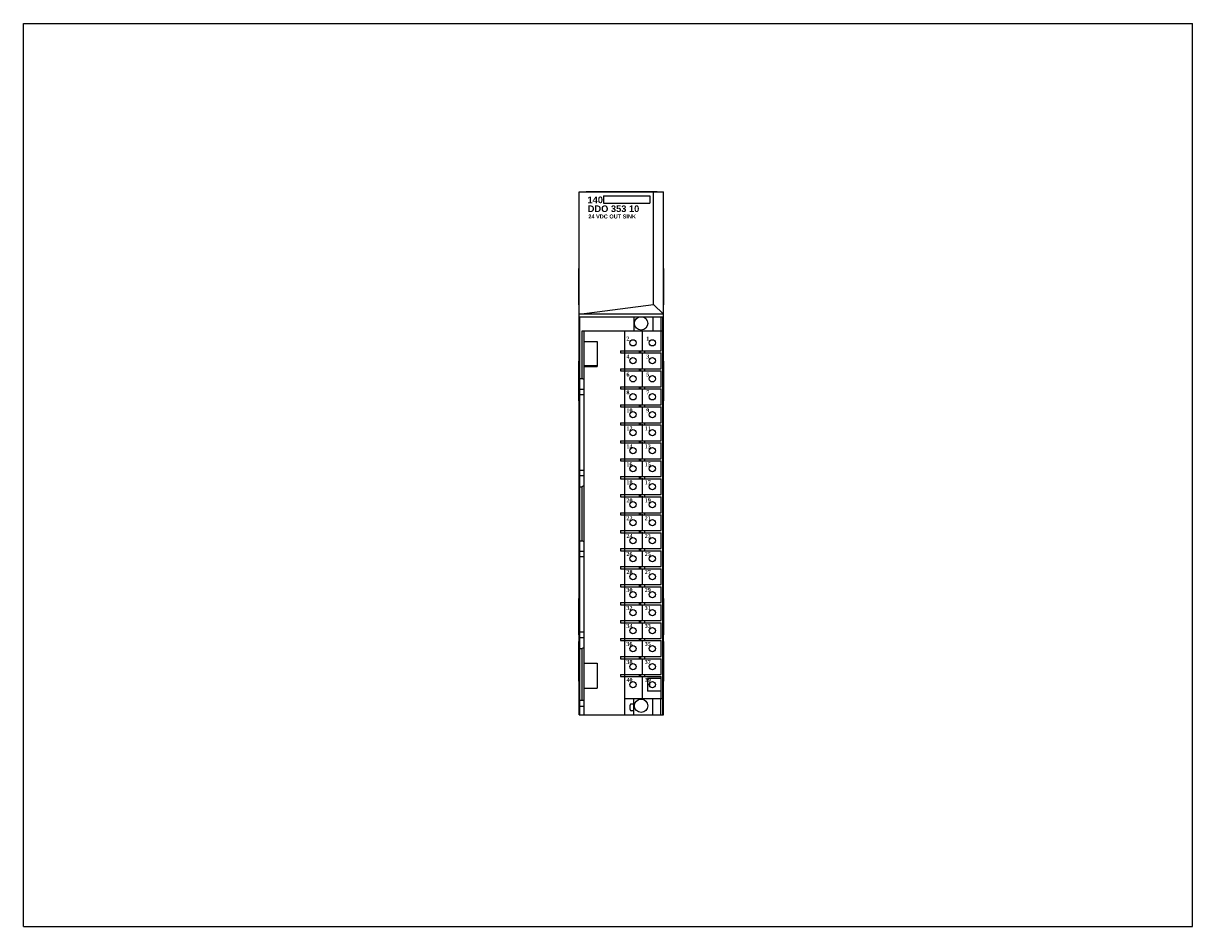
# Model space of a CAD drawing. Extents: x 0 to 22, y 0 to 27.4.
import ezdxf

# ---------------------------------------------------------------- set-up
doc = ezdxf.new("R2010")
doc.units = 0
doc.header["$LTSCALE"] = 1.21
doc.header["$MEASUREMENT"] = 0
doc.layers.get('0').update_dxf_attribs({"linetype": 'CONTINUOUS'})

msp = doc.modelspace()

# ---------------------------------------------------------------- linework, layer by layer
for p, q in [((0, 0), (0, 17)), ((0, 17), (22, 17)), ((22, 0), (22, 17)), ((10.458, 3.989), (10.458, 13.832)), ((10.458, 13.832), (12.046, 13.832)), ((10.588, 13.832), (10.588, 13.837)), ((10.588, 13.837), (11.927, 13.837)), ((10.917, 13.753), (10.917, 13.618)), ((10.917, 13.753), (11.786, 13.753)), ((11.786, 13.753), (11.786, 13.617)), ((11.859, 11.711), (11.859, 13.832)), ((11.927, 13.832), (11.927, 13.837)), ((12.046, 3.989), (12.046, 13.832)), ((10.917, 13.617), (11.786, 13.617)), ((10.452, 11.7), (10.452, 12.389)), ((10.458, 12.389), (10.452, 12.389)), ((12.046, 12.389), (12.052, 12.389)), ((12.052, 11.7), (12.052, 12.389)), ((10.458, 11.7), (10.452, 11.7)), ((10.458, 11.524), (11.859, 11.711)), ((11.859, 11.711), (12.046, 11.524)), ((12.046, 11.7), (12.052, 11.7)), ((12.046, 11.524), (10.458, 11.524)), ((10.472, 3.989), (10.472, 11.479)), ((10.472, 11.479), (11.616, 11.479)), ((11.486, 11.479), (11.486, 11.212)), ((11.63, 11.479), (12.041, 11.479)), ((11.845, 11.479), (11.845, 11.212)), ((11.994, 11.479), (11.994, 11.212)), ((12.033, 11.212), (12.033, 11.479)), ((12.042, 11.459), (12.041, 11.479)), ((12.042, 3.989), (12.042, 11.459)), ((11.647, 10.847), (11.647, 11.221)), ((10.512, 10.315), (10.512, 11.212)), ((10.512, 11.212), (12.033, 11.212)), ((10.551, 3.989), (10.551, 11.212)), ((10.551, 11.015), (10.797, 11.015)), ((10.797, 11.015), (10.797, 10.543)), ((11.317, 10.839), (11.317, 11.212)), ((12.002, 10.839), (12.002, 11.212)), ((12.034, 4.291), (12.034, 11.212)), ((11.235, 10.839), (11.235, 10.799)), ((11.235, 10.839), (12.002, 10.839)), ((11.235, 10.799), (12.002, 10.799)), ((11.313, 10.839), (11.313, 10.799)), ((11.317, 10.5), (11.317, 10.799)), ((11.589, 10.839), (11.589, 10.799)), ((11.609, 10.839), (11.609, 10.799)), ((11.647, 10.509), (11.647, 10.808)), ((11.687, 10.839), (11.687, 10.799)), ((12.002, 10.5), (12.002, 10.799)), ((10.451, 9.895), (10.451, 10.645)), ((10.451, 10.645), (10.458, 10.645)), ((10.456, 9.895), (10.456, 10.645)), ((12.046, 10.645), (12.051, 10.645)), ((12.051, 9.895), (12.051, 10.645)), ((10.451, 10.52), (10.456, 10.52)), ((10.787, 10.552), (10.551, 10.552)), ((10.551, 10.543), (10.797, 10.543)), ((10.787, 10.552), (10.787, 10.543)), ((11.235, 10.5), (11.235, 10.461)), ((11.235, 10.5), (12.002, 10.5)), ((11.235, 10.461), (12.002, 10.461)), ((11.313, 10.5), (11.313, 10.461)), ((11.317, 10.161), (11.317, 10.461)), ((11.589, 10.5), (11.589, 10.461)), ((11.609, 10.5), (11.609, 10.461)), ((11.647, 10.17), (11.647, 10.469)), ((11.687, 10.5), (11.687, 10.461)), ((12.002, 10.161), (12.002, 10.461)), ((12.046, 10.52), (12.051, 10.52)), ((10.472, 10.315), (10.512, 10.315)), ((10.551, 10.293), (10.512, 10.315)), ((11.235, 10.161), (11.235, 10.122)), ((11.235, 10.161), (12.002, 10.161)), ((11.235, 10.122), (12.002, 10.122)), ((11.313, 10.161), (11.313, 10.122)), ((11.317, 9.823), (11.317, 10.122)), ((11.589, 10.161), (11.589, 10.122)), ((11.609, 10.161), (11.609, 10.122)), ((11.647, 9.832), (11.647, 10.131)), ((11.687, 10.161), (11.687, 10.122)), ((12.002, 9.823), (12.002, 10.122)), ((10.451, 10.02), (10.456, 10.02)), ((10.551, 10.111), (10.472, 10.111)), ((10.551, 10.009), (10.472, 10.009)), ((12.046, 10.02), (12.051, 10.02)), ((10.451, 9.895), (10.458, 9.895)), ((11.235, 9.823), (11.235, 9.783)), ((11.235, 9.823), (12.002, 9.823)), ((11.235, 9.783), (12.002, 9.783)), ((11.313, 9.823), (11.313, 9.783)), ((11.317, 9.484), (11.317, 9.783)), ((11.589, 9.823), (11.589, 9.783)), ((11.609, 9.823), (11.609, 9.783)), ((11.647, 9.493), (11.647, 9.792)), ((11.687, 9.823), (11.687, 9.783)), ((12.002, 9.484), (12.002, 9.783)), ((12.051, 9.895), (12.046, 9.895)), ((11.235, 9.484), (11.235, 9.445)), ((11.235, 9.484), (12.002, 9.484)), ((11.313, 9.484), (11.313, 9.445)), ((11.589, 9.484), (11.589, 9.445)), ((11.609, 9.484), (11.609, 9.445)), ((11.687, 9.484), (11.687, 9.445)), ((11.235, 9.445), (12.002, 9.445)), ((11.317, 9.146), (11.317, 9.445)), ((11.647, 9.154), (11.647, 9.454)), ((12.002, 9.146), (12.002, 9.445)), ((11.235, 9.146), (11.235, 9.106)), ((11.235, 9.146), (12.002, 9.146)), ((11.235, 9.106), (12.002, 9.106)), ((11.313, 9.146), (11.313, 9.106)), ((11.317, 8.807), (11.317, 9.106)), ((11.589, 9.146), (11.589, 9.106)), ((11.609, 9.146), (11.609, 9.106)), ((11.647, 8.816), (11.647, 9.115)), ((11.687, 9.146), (11.687, 9.106)), ((12.002, 8.807), (12.002, 9.106)), ((11.235, 8.807), (11.235, 8.768)), ((11.235, 8.807), (12.002, 8.807)), ((11.313, 8.807), (11.313, 8.768)), ((11.589, 8.807), (11.589, 8.768)), ((11.609, 8.807), (11.609, 8.768)), ((11.687, 8.807), (11.687, 8.768)), ((10.551, 8.586), (10.472, 8.586)), ((11.235, 8.768), (12.002, 8.768)), ((11.317, 8.469), (11.317, 8.768)), ((11.647, 8.477), (11.647, 8.776)), ((12.002, 8.469), (12.002, 8.768)), ((10.551, 8.484), (10.472, 8.484)), ((11.235, 8.469), (12.002, 8.469)), ((11.235, 8.469), (11.235, 8.429)), ((11.235, 8.429), (12.002, 8.429)), ((11.313, 8.469), (11.313, 8.429)), ((11.317, 8.13), (11.317, 8.429)), ((11.589, 8.469), (11.589, 8.429)), ((11.609, 8.469), (11.609, 8.429)), ((11.647, 8.139), (11.647, 8.438)), ((11.687, 8.469), (11.687, 8.429)), ((12.002, 8.13), (12.002, 8.429)), ((10.472, 8.28), (10.512, 8.28)), ((10.551, 8.302), (10.512, 8.28)), ((10.512, 7.264), (10.512, 8.28)), ((11.235, 8.13), (12.002, 8.13)), ((11.235, 8.13), (11.235, 8.091)), ((11.235, 8.091), (12.002, 8.091)), ((11.313, 8.13), (11.313, 8.091)), ((11.317, 7.791), (11.317, 8.091)), ((11.589, 8.13), (11.589, 8.091)), ((11.609, 8.13), (11.609, 8.091)), ((11.647, 7.8), (11.647, 8.099)), ((11.687, 8.13), (11.687, 8.091)), ((12.002, 7.791), (12.002, 8.091)), ((11.235, 7.791), (12.002, 7.791)), ((11.235, 7.791), (11.235, 7.752)), ((11.235, 7.752), (12.002, 7.752)), ((11.313, 7.791), (11.313, 7.752)), ((11.317, 7.453), (11.317, 7.752)), ((11.589, 7.791), (11.589, 7.752)), ((11.609, 7.791), (11.609, 7.752)), ((11.647, 7.462), (11.647, 7.761)), ((11.687, 7.791), (11.687, 7.752)), ((12.002, 7.453), (12.002, 7.752)), ((10.472, 7.264), (10.512, 7.264)), ((10.551, 7.241), (10.512, 7.264)), ((11.235, 7.453), (12.002, 7.453)), ((11.235, 7.453), (11.235, 7.413)), ((11.235, 7.413), (12.002, 7.413)), ((11.313, 7.453), (11.313, 7.413)), ((11.317, 7.114), (11.317, 7.413)), ((11.589, 7.453), (11.589, 7.413)), ((11.609, 7.453), (11.609, 7.413)), ((11.647, 7.123), (11.647, 7.422)), ((11.687, 7.453), (11.687, 7.413)), ((12.002, 7.114), (12.002, 7.413)), ((10.551, 7.059), (10.472, 7.059)), ((11.235, 7.114), (12.002, 7.114)), ((11.235, 7.114), (11.235, 7.075)), ((11.235, 7.075), (12.002, 7.075)), ((11.313, 7.114), (11.313, 7.075)), ((11.317, 6.776), (11.317, 7.075)), ((11.589, 7.114), (11.589, 7.075)), ((11.609, 7.114), (11.609, 7.075)), ((11.647, 6.767), (11.647, 7.066)), ((11.687, 7.114), (11.687, 7.075)), ((12.002, 6.776), (12.002, 7.075)), ((10.551, 6.957), (10.472, 6.957)), ((11.235, 6.776), (12.002, 6.776)), ((11.235, 6.776), (11.235, 6.736)), ((11.235, 6.736), (12.002, 6.736)), ((11.313, 6.776), (11.313, 6.736)), ((11.317, 6.437), (11.317, 6.736)), ((11.589, 6.776), (11.589, 6.736)), ((11.609, 6.776), (11.609, 6.736)), ((11.647, 6.428), (11.647, 6.727)), ((11.687, 6.776), (11.687, 6.736)), ((12.002, 6.437), (12.002, 6.736)), ((11.235, 6.437), (12.002, 6.437)), ((11.235, 6.437), (11.235, 6.398)), ((11.235, 6.398), (12.002, 6.398)), ((11.313, 6.437), (11.313, 6.398)), ((11.317, 6.098), (11.317, 6.398)), ((11.589, 6.437), (11.589, 6.398)), ((11.609, 6.437), (11.609, 6.398)), ((11.647, 6.09), (11.647, 6.389)), ((11.687, 6.437), (11.687, 6.398)), ((12.002, 6.098), (12.002, 6.398)), ((10.458, 6.178), (10.452, 6.178)), ((10.452, 5.489), (10.452, 6.178)), ((12.046, 6.178), (12.052, 6.178)), ((12.052, 5.489), (12.052, 6.178)), ((11.235, 6.098), (12.002, 6.098)), ((11.235, 6.098), (11.235, 6.059)), ((11.235, 6.059), (12.002, 6.059)), ((11.313, 6.098), (11.313, 6.059)), ((11.317, 5.76), (11.317, 6.059)), ((11.589, 6.098), (11.589, 6.059)), ((11.609, 6.098), (11.609, 6.059)), ((11.647, 5.751), (11.647, 6.05)), ((11.687, 6.098), (11.687, 6.059)), ((12.002, 5.76), (12.002, 6.059)), ((11.235, 5.76), (12.002, 5.76)), ((11.235, 5.76), (11.235, 5.72)), ((11.235, 5.72), (12.002, 5.72)), ((11.313, 5.76), (11.313, 5.72)), ((11.317, 5.421), (11.317, 5.72)), ((11.589, 5.76), (11.589, 5.72)), ((11.609, 5.76), (11.609, 5.72)), ((11.687, 5.76), (11.687, 5.72)), ((12.002, 5.421), (12.002, 5.72)), ((10.551, 5.539), (10.472, 5.539)), ((11.647, 5.413), (11.647, 5.712)), ((10.451, 5.369), (10.458, 5.369)), ((10.451, 4.619), (10.451, 5.369)), ((10.458, 5.489), (10.452, 5.489)), ((10.456, 4.619), (10.456, 5.369)), ((10.551, 5.437), (10.472, 5.437)), ((11.235, 5.421), (12.002, 5.421)), ((11.235, 5.421), (11.235, 5.382)), ((11.235, 5.382), (12.002, 5.382)), ((11.313, 5.421), (11.313, 5.382)), ((11.317, 5.083), (11.317, 5.382)), ((11.589, 5.421), (11.589, 5.382)), ((11.609, 5.421), (11.609, 5.382)), ((11.647, 5.074), (11.647, 5.373)), ((11.687, 5.421), (11.687, 5.382)), ((12.002, 5.083), (12.002, 5.382)), ((12.046, 5.489), (12.052, 5.489)), ((12.046, 5.369), (12.051, 5.369)), ((12.051, 4.619), (12.051, 5.369)), ((10.451, 5.244), (10.456, 5.244)), ((10.472, 5.232), (10.512, 5.232)), ((10.551, 5.255), (10.512, 5.232)), ((10.512, 4.265), (10.512, 5.232)), ((11.235, 5.083), (12.002, 5.083)), ((11.235, 5.083), (11.235, 5.043)), ((11.313, 5.083), (11.313, 5.043)), ((11.589, 5.083), (11.589, 5.043)), ((11.609, 5.083), (11.609, 5.043)), ((11.687, 5.083), (11.687, 5.043)), ((12.046, 5.244), (12.051, 5.244)), ((10.551, 4.961), (10.797, 4.961)), ((10.797, 4.961), (10.797, 4.488)), ((11.235, 5.043), (12.002, 5.043)), ((11.317, 4.744), (11.317, 5.043)), ((11.647, 4.735), (11.647, 5.035)), ((12.002, 4.744), (12.002, 5.043)), ((10.451, 4.744), (10.456, 4.744)), ((11.235, 4.744), (12.002, 4.744)), ((11.235, 4.744), (11.235, 4.705)), ((11.235, 4.705), (12.002, 4.705)), ((11.313, 4.744), (11.313, 4.705)), ((11.317, 3.989), (11.317, 4.705)), ((11.589, 4.744), (11.589, 4.705)), ((11.609, 4.744), (11.609, 4.705)), ((11.647, 4.283), (11.647, 4.696)), ((11.687, 4.744), (11.687, 4.705)), ((12.002, 4.673), (11.741, 4.673)), ((11.741, 4.673), (11.741, 4.433)), ((12.002, 4.291), (12.002, 4.705)), ((12.046, 4.744), (12.051, 4.744)), ((10.451, 4.619), (10.458, 4.619)), ((10.551, 4.488), (10.797, 4.488)), ((12.002, 4.433), (11.741, 4.433)), ((12.051, 4.619), (12.046, 4.619)), ((10.472, 4.265), (10.551, 4.265)), ((11.317, 4.291), (12.034, 4.291)), ((11.486, 4.189), (11.437, 4.189)), ((11.486, 3.989), (11.486, 4.291)), ((11.845, 3.989), (11.845, 4.291)), ((11.994, 3.989), (11.994, 4.291)), ((12.033, 3.989), (12.033, 4.291)), ((10.458, 3.989), (12.046, 3.989)), ((10.551, 4.146), (10.472, 4.146)), ((11.417, 4.084), (11.417, 4.17)), ((11.486, 4.064), (11.437, 4.064)), ((0, 0), (22, 0))]:
    msp.add_line(p, q)
for centre, radius in [((11.623, 11.354), 0.125), ((11.47, 10.988), 0.0591), ((11.835, 10.988), 0.0591), ((11.47, 10.65), 0.0591), ((11.835, 10.65), 0.0591), ((11.47, 10.311), 0.0591), ((11.835, 10.311), 0.0591), ((11.47, 9.972), 0.0591), ((11.835, 9.972), 0.0591), ((11.47, 9.634), 0.0591), ((11.835, 9.634), 0.0591), ((11.47, 9.295), 0.0591), ((11.835, 9.295), 0.0591), ((11.47, 8.957), 0.0591), ((11.835, 8.957), 0.0591), ((11.47, 8.618), 0.0591), ((11.835, 8.618), 0.0591), ((11.47, 8.28), 0.0591), ((11.835, 8.28), 0.0591), ((11.47, 7.941), 0.0591), ((11.835, 7.941), 0.0591), ((11.47, 7.602), 0.0591), ((11.835, 7.602), 0.0591), ((11.47, 7.264), 0.0591), ((11.835, 7.264), 0.0591), ((11.47, 6.925), 0.0591), ((11.835, 6.925), 0.0591), ((11.47, 6.587), 0.0591), ((11.835, 6.587), 0.0591), ((11.47, 6.248), 0.0591), ((11.835, 6.248), 0.0591), ((11.47, 5.909), 0.0591), ((11.835, 5.909), 0.0591), ((11.47, 5.571), 0.0591), ((11.835, 5.571), 0.0591), ((11.47, 5.232), 0.0591), ((11.835, 5.232), 0.0591), ((11.47, 4.894), 0.0591), ((11.835, 4.894), 0.0591), ((11.47, 4.555), 0.0591), ((11.835, 4.555), 0.0591), ((11.623, 4.157), 0.125)]:
    msp.add_circle(centre, radius)
for centre, radius, start, end in [((11.847, 4.555), 0.0689, 146.4876, 214.153), ((11.437, 4.17), 0.0197, 90, 180), ((11.252, 4.246), 0.185, 333.0613, 341.0926), ((11.437, 4.084), 0.0197, 180, 270)]:
    msp.add_arc(centre, radius, start, end)

# ---------------------------------------------------------------- texts
at = {"attachment_point": 1}
for s, insert, char_height, width in [('\\fArial|b1|i0|c0|p34;140', (10.614, 13.741), 0.125, 0.28225), ('{\\fArial|b1|i0|c0|p34;DDO 353 10}', (10.618, 13.574), 0.125, 1.125), ('{\\fArial|b1|i0|c0|p34;24 VDC OUT SINK}', (10.63, 13.403), 0.075, 1.1053)]:
    msp.add_mtext(s, dxfattribs=dict(at, insert=insert, char_height=char_height, width=width))
at = {"insert": (11.347, 11.105), "char_height": 0.075, "width": 0.6271, "attachment_point": 1, "line_spacing_factor": 2.704}
msp.add_mtext('{\\fTimes New Roman|b1|i0|c0|p18;2           1\\P4           3\\P6           5\\P8           7\\P10         9\\P12        11\\P14        13\\P16        15\\P18        17\\P20        19\\P22        21\\P24        23\\P26        25\\P28        27\\P30        29\\P32        31\\P34        33\\P36        35\\P38        37\\P40        39}', dxfattribs=at)

doc.saveas('drawing.dxf')
